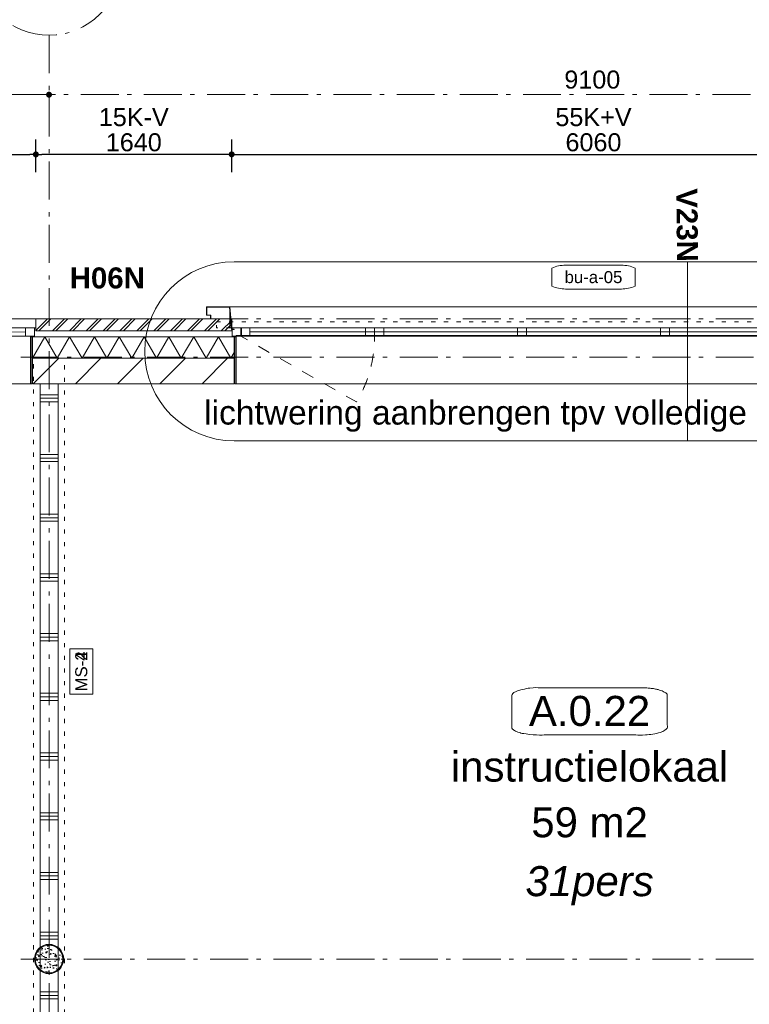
# Model space of a CAD drawing. Header units: millimetres. Extents: x -62314 to 79800, y -34032 to 28340.
# Tile 19 of 85: x -7433 to -1322, y 14896 to 23141. Entities that reach past the tile are written whole.
import ezdxf
from ezdxf.enums import TextEntityAlignment as Align

# ---------------------------------------------------------------- set-up
doc = ezdxf.new("R2010")
doc.units = ezdxf.units.MM
doc.header["$LTSCALE"] = 508
doc.header["$PDMODE"] = 1
doc.header["$PDSIZE"] = -2
for name, pattern in [('Dash Style-1', [0.41664, 0.20828, -0.20836]), ('Dash Style-5', [0.20828, 0.069425, -0.138855]), ('Dash Style-6', [1.04164, 0.625, -0.20828, 0.06943, -0.13893])]:
    doc.linetypes.add(name, pattern=pattern)
doc.layers.get('0').update_dxf_attribs({"lineweight": 0})
doc.layers.get('DEFPOINTS').update_dxf_attribs({"lineweight": 0})
for name, color, linetype, lineweight in [('(00) tekening-lijn draairichting', 7, 'Dash Style-1', 0), ('(00) tekening-merk kozijn', 40, 'Continuous', 0), ('(00) tekening-stramien-algemeen', 7, 'Dash Style-6', 0), ('(00) tekening-verwijzing', 33, 'Fence_Line', 0), ('(00) tekst-algemeen', 8, 'Continuous', 0), ('(00) tekst-klein', 8, 'Continuous', 0), ('(00) tekst-ruimtenummer-algemeen', 8, 'Continuous', 0), ('(00) tekst-ruimtenummer-gradering', 8, 'Continuous', 0), ('(00) tekst-symbool', 8, 'Continuous', 0), ('(00) tekst-tekening verwijzing', 8, 'Continuous', 0), ('(21) buitenwanden-X baksteen_metselwerk', 92, 'Continuous', 0), ('(22) binnenwanden-X kalkzandsteen', 1, 'Continuous', 0), ('(22) binnenwanden-X metal stud _', 92, 'Continuous', 0), ('(28) hoofddraagconstructie-bovenliggend', 1, 'Dash Style-5', 0), ('(42) binnenwandafwerkingen-R plaatmateriaal algemeen', 12, 'Continuous', 0), ('(__) constructies_materialen-K isolatie', 8, 'Continuous', 0), ('(__) constructies_materialen-q beton', 6, 'Continuous', 0), ('(__) constructies_materialen-Xh2 staalproducten', 1, 'Continuous', 0), ('Dimension', 7, 'Continuous', 0), ('None', 7, 'Continuous', 0)]:
    doc.layers.add(name, color=color, linetype=linetype, lineweight=lineweight)
doc.styles.add('Arial', font='Arial')
doc.styles.add('Arial Bold (bold)', font='Arial Bold')
doc.styles.add('Arial Italic (italic)', font='Arial Italic')
doc.styles.add('Helvetica', font='Helvetica')
doc.linetypes.add('Fence_Line', pattern='A,0,[1,Fence_Line.shx,S=0.19685,R=0,X=0,Y=-0.441942],-5', length=5)
doc.dimstyles.new('KE __', dxfattribs={"dimtxt": 75.447591, "dimasz": 50.074463, "dimexe": 125, "dimexo": 500, "dimgap": 25, "dimtad": 1, "dimdec": 1, "dimtxsty": 'Arial', "dimblk": 'DOT', "dimblk1": 'DOT', "dimblk2": 'DOT', "dimcen": 0, "dimdle": 100, "dimazin": 0, "dimtfac": 0.8, "dimtdec": 1, "dimtix": 1, "dimtmove": 0, "dimatfit": 0, "dimldrblk": 'DOT', "dimfxl": 150, "dimfxlon": 1, "dimfrac": 2, "dimtolj": 1, "dimarcsym": 0})

# ---------------------------------------------------------------- blocks, each defined once
blk = doc.blocks.new('MS 2 - 150mm _ geen')
at = {"layer": '(00) tekst-symbool', "color": 17, "lineweight": 0, "transparency": 33554687, "flags": 128}
blk.add_lwpolyline([(-189.7, 95.6), (189.7, 95.6), (189.7, -95.6), (-189.7, -95.6)], close=True, dxfattribs=at)
at = {"layer": '(00) tekst-symbool', "color": 17, "transparency": 33554687, "insert": (0, 0), "char_height": 100.6, "attachment_point": 5, "line_spacing_factor": 0.836574, "style": 'Helvetica'}
blk.add_mtext('MS-2', dxfattribs=at)
blk = doc.blocks.new('Group-121-1')
at = {"layer": 'None', "color": 17, "transparency": 33554687, "rotation": 90}
blk.add_blockref('MS 2 - 150mm _ geen', (-170312.4, -24631.5), dxfattribs=at)
blk = doc.blocks.new('(00)-1-ruimtenummer-200')
at = {"layer": '(00) tekst-ruimtenummer-algemeen', "color": 17, "lineweight": 0, "transparency": 33554687}
blk.add_open_spline([(433.3, 618), (491.4, 618), (591.9, 600.3), (650, 569.8), (650, 420.4), (650, 271.1), (591.9, 240.5), (491.4, 222.9), (0, 222.9), (-491.4, 222.9), (-591.9, 240.5), (-650, 271.1), (-650, 420.4), (-650, 569.8), (-591.9, 600.3), (-491.4, 618), (-14.5, 618), (433.3, 618)], degree=2, knots=[0, 0, 0, 0.013296, 0.026591, 0.039887, 0.251662, 0.264958, 0.278253, 0.291549, 0.503324, 0.51662, 0.529915, 0.543211, 0.754986, 0.768281, 0.781577, 0.794873, 1, 1, 1], dxfattribs=at)
at = {"layer": 'None', "color": 2, "linetype": 'Continuous', "lineweight": 0}
blk.add_point((0, 0), dxfattribs=at)
at = {"layer": '(00) tekst-ruimtenummer-algemeen', "color": 17, "transparency": 33554687, "style": 'Arial'}
for tag, p in [('nummer', (0, 222.9)), ('naam', (0, -243.4)), ('oppervlak', (0, -709.7))]:
    blk.add_attdef(tag, text='', height=251.5, dxfattribs=at).set_placement(p, align=Align.BOTTOM_CENTER)
at = {"layer": '(00) tekst-ruimtenummer-gradering', "color": 17, "transparency": 33554687, "style": 'Arial Italic (italic)'}
blk.add_attdef('personen', text='', height=251.5, dxfattribs=at).set_placement((0, -875.7), align=Align.TOP_CENTER)
at = {"layer": 'None', "color": 0, "flags": 1}
blk.add_attdef('klasse', (-1353.2, -1667.4), '', height=251.5, dxfattribs=at)
blk = doc.blocks.new('Group-148-1')
at = {"layer": '(22) binnenwanden-X metal stud _', "linetype": 'Continuous', "lineweight": 0, "transparency": 33554687}
h = blk.add_hatch(dxfattribs=at)
h.set_pattern_fill('(__) metal stud-_ 1_100-1', color=253, style=0, pattern_type=2)
h.set_pattern_definition([(0, (0, 0), (3e-14, -500), []), (0, (2e-15, -30), (3e-14, -500), []), (0, (4e-15, -60), (3e-14, -500), [])])
h.paths.add_polyline_path([(-170507.9, -22223.2), (-170657.9, -22223.2), (-170657.9, -28863.2), (-170507.9, -28863.2)])
at = {"layer": '(22) binnenwanden-X metal stud _', "color": 7, "lineweight": 0, "transparency": 33554687, "flags": 128}
blk.add_lwpolyline([(-170507.9, -22223.2), (-170657.9, -22223.2), (-170657.9, -28863.2), (-170507.9, -28863.2)], close=True, dxfattribs=at)
at = {"layer": 'None', "color": 17, "transparency": 33554687}
blk.add_blockref('(00)-1-ruimtenummer-200', (-166056, -25386.2), dxfattribs=at).add_auto_attribs({'nummer': 'A.0.22', 'naam': 'instructielokaal', 'oppervlak': '59 m2', 'personen': '31pers'})
blk = doc.blocks.new('Isolatie Object-16')
at = {"layer": '(__) constructies_materialen-K isolatie', "color": 2, "lineweight": 0, "transparency": 33554687, "flags": 128}
blk.add_lwpolyline([(0, 90), (1691, 90), (1691, -90), (0, -90)], close=True, dxfattribs=at)
blk.add_lwpolyline([(0, -90), (103.9, 90), (207.8, -90), (207.8, -90), (311.8, 90), (415.7, -90), (415.7, -90), (519.6, 90), (623.5, -90), (623.5, -90), (727.5, 90), (831.4, -90), (831.4, -90), (935.3, 90), (1039.2, -90), (1039.2, -90), (1143.2, 90), (1247.1, -90), (1247.1, -90), (1351, 90), (1454.9, -90), (1454.9, -90), (1558.8, 90), (1662.8, -90), (1691, -41.1)], dxfattribs=at)
blk = doc.blocks.new('00-merk kozijn')
at = {"layer": '(00) tekening-merk kozijn', "color": 2, "lineweight": 0, "transparency": 33554687, "flags": 128}
blk.add_lwpolyline([(233.3, 50, 0.105357), (349.4, 74.7), (350, 75), (350, 225), (349.4, 225.3, 0.105357), (233.3, 250), (-233.3, 250, 0.105357), (-349.4, 225.3), (-350, 225), (-350, 75), (-349.4, 74.7, 0.105357), (-233.3, 50)], format="xyb", close=True, dxfattribs=at)
at = {"layer": 'None', "color": 2, "linetype": 'Continuous', "lineweight": 0, "transparency": 33554687}
blk.add_point((0, 0), dxfattribs=at)
at = {"layer": '(00) tekening-merk kozijn', "color": 2, "transparency": 33554687, "style": 'Arial'}
blk.add_attdef('MERK', text='', height=100.6, dxfattribs=at).set_placement((0, 149.9), align=Align.MIDDLE_CENTER)
blk = doc.blocks.new('kozijn aansluiting-hoek zonder lijst')
at = {"layer": '(42) binnenwandafwerkingen-R plaatmateriaal algemeen', "color": 17, "lineweight": 0, "transparency": 33554687, "flags": 128}
blk.add_lwpolyline([(-32, 469), (-22, 469), (-22, 75), (-32, 75)], close=True, dxfattribs=at)
at = {"layer": 'None', "color": 17, "lineweight": 0, "transparency": 33554687}
blk.add_line((-17, 255), (-17, 469), dxfattribs=at)
at = {"layer": 'None', "color": 17, "lineweight": 0, "transparency": 33554687, "flags": 128}
blk.add_lwpolyline([(-76, 70), (0, 70), (0, 0), (-76, 0)], close=True, dxfattribs=at)
at = {"layer": 'None', "color": 2, "linetype": 'Continuous', "lineweight": 0, "transparency": 33554687}
for p in [(0, 0), (12, -75)]:
    blk.add_point(p, dxfattribs=at)
blk = doc.blocks.new('bu-a-02 plt')
at = {"layer": 'None', "color": 17, "lineweight": 0, "transparency": 33554687}
blk.add_line((88, 210), (1584, 212.5), dxfattribs=at)
at = {"layer": 'None', "color": 17, "lineweight": 0, "transparency": 33554687, "flags": 128}
for points in [[(0, 320), (1660, 320), (1660, 245), (0, 245)], [(44, 175), (1616, 175), (1616, -224), (44, -224)], [(88, 245), (1584, 245), (1584, 175), (88, 175)]]:
    blk.add_lwpolyline(points, close=True, dxfattribs=at)
at = {"layer": 'None', "color": 2, "linetype": 'Continuous', "lineweight": 0, "transparency": 33554687}
blk.add_point((0, 0), dxfattribs=at)
at = {"layer": '(00) tekst-algemeen', "color": 17, "transparency": 33554687}
blk.add_blockref('00-merk kozijn', (830, 320), dxfattribs=at).add_auto_attribs({'MERK': 'bu-a-02'})
at = {"layer": 'None', "color": 17, "transparency": 33554687, "rotation": 180}
blk.add_blockref('kozijn aansluiting-hoek zonder lijst', (12, 245), dxfattribs=at)
at = {"layer": 'None', "color": 17, "transparency": 33554687, "xscale": -1, "rotation": 180}
blk.add_blockref('kozijn aansluiting-hoek zonder lijst', (1648, 245), dxfattribs=at)
blk = doc.blocks.new('zetwerk omlijsting')
at = {"layer": '(__) constructies_materialen-Xh2 staalproducten', "color": 3, "lineweight": 0, "transparency": 33554687, "flags": 128}
for points in [[(21.2, -175), (5, 10.7), (-17, 10.7), (-17, 12.7), (6.8, 12.7), (23.1, -173)], [(213, -107.3), (213, -173), (23.1, -173), (21.2, -175), (215, -175), (215, -105.3), (183, -105.2), (183, -74.8), (181, -74.8), (181, -107.2)]]:
    blk.add_lwpolyline(points, close=True, dxfattribs=at)
blk = doc.blocks.new('kozijn aansluiting-hoek met lijst metselwerk')
at = {"layer": '(42) binnenwandafwerkingen-R plaatmateriaal algemeen', "color": 17, "lineweight": 0, "transparency": 33554687, "flags": 128}
blk.add_lwpolyline([(-32, 469), (-22, 469), (-22, 75), (-32, 75)], close=True, dxfattribs=at)
at = {"layer": 'None', "color": 17, "lineweight": 0, "transparency": 33554687}
blk.add_line((-17, 255), (-17, 469), dxfattribs=at)
at = {"layer": 'None', "color": 17, "lineweight": 0, "transparency": 33554687, "flags": 128}
blk.add_lwpolyline([(-76, 70), (0, 70), (0, 0), (-76, 0)], close=True, dxfattribs=at)
at = {"layer": 'None', "color": 2, "linetype": 'Continuous', "lineweight": 0, "transparency": 33554687}
for p in [(0, 0), (5, 0)]:
    blk.add_point(p, dxfattribs=at)
at = {"layer": 'None', "color": 17, "transparency": 33554687}
blk.add_blockref('zetwerk omlijsting', (0, 0), dxfattribs=at)
blk = doc.blocks.new('Group-167-1')
at = {"layer": '(00) tekening-lijn draairichting', "color": 17, "lineweight": 0, "transparency": 33554687, "flags": 128}
blk.add_lwpolyline([(75.9, 399.1), (1196.8, 399.1, -0.133609), (1046.6, -151.9), (76, 399)], format="xyb", dxfattribs=at)
at = {"layer": 'None', "color": 17, "lineweight": 0, "transparency": 33554687}
blk.add_line((152, 436.5), (5984, 436.5), dxfattribs=at)
at = {"layer": 'None', "color": 17, "lineweight": 0, "transparency": 33554687, "flags": 128}
for points in [[(-16.2, 644), (6076.2, 644), (6076.2, 469), (-16.2, 469)], [(152, 469), (152, 399), (76, 399), (76, 469)], [(5979, 469), (5979, 399), (81, 399), (81, 469)], [(1196.8, 469), (1196.8, 399), (1120.8, 399), (1120.8, 469)], [(1272.8, 469), (1272.8, 399), (1196.8, 399), (1196.8, 469)], [(2469.6, 469), (2469.6, 399), (2393.6, 399), (2393.6, 469)], [(3666.4, 469), (3666.4, 399), (3590.4, 399), (3590.4, 469)], [(4863.2, 469), (4863.2, 399), (4787.2, 399), (4787.2, 469)], [(37, 404), (6023, 404), (6023, 0), (37, 0)]]:
    blk.add_lwpolyline(points, close=True, dxfattribs=at)
at = {"layer": '(00) tekst-algemeen', "color": 17, "transparency": 33554687}
ref = blk.add_blockref('00-merk kozijn', (3030, 744), dxfattribs=dict(at, xscale=-1))
ref.add_attrib('MERK', 'bu-a-05', dxfattribs={"layer": '(00) tekening-merk kozijn', "color": 2, "transparency": 33554687, "height": 100.6, "style": 'Arial'}).set_placement((3030, 893.9), align=Align.MIDDLE_CENTER)
at = {"layer": 'None', "color": 17, "transparency": 33554687, "rotation": 180}
blk.add_blockref('kozijn aansluiting-hoek met lijst metselwerk', (5, 469), dxfattribs=at)
at = {"layer": 'None', "color": 17, "transparency": 33554687, "xscale": -1, "rotation": 180}
blk.add_blockref('kozijn aansluiting-hoek met lijst metselwerk', (6055, 469), dxfattribs=at)
blk = doc.blocks.new('bu-a-05')
at = {"layer": 'None', "color": 17, "transparency": 33554687}
blk.add_blockref('Group-167-1', (0, 0), dxfattribs=at)
at = {"layer": 'None', "color": 17, "transparency": 33554687, "rotation": 180}
blk.add_blockref('kozijn aansluiting-hoek met lijst metselwerk', (5, 469), dxfattribs=at)
at = {"layer": 'None', "color": 17, "transparency": 33554687, "xscale": -1, "rotation": 180}
blk.add_blockref('kozijn aansluiting-hoek met lijst metselwerk', (6055, 469), dxfattribs=at)
blk = doc.blocks.new('kolom 244.5x6.3-staal-beton')
at = {"layer": '(__) constructies_materialen-q beton', "linetype": 'Continuous', "lineweight": 0, "transparency": 33554687}
h = blk.add_hatch(dxfattribs=at)
h.set_pattern_fill('(__)q beton gewapend fijn 1_5', color=253, style=0, pattern_type=2)
h.set_pattern_definition([(95, (0, 0), (77.05, 64.654), [10.477, -115.252])])
h.paths.add_polyline_path([(115.5, 0), (114.9, -11.3), (113.3, -22.5), (110.5, -33.5), (106.7, -44.2), (101.9, -54.4), (96, -64.2), (89.3, -73.3), (81.7, -81.7), (73.3, -89.3), (64.2, -96), (54.4, -101.9), (44.2, -106.7), (33.5, -110.5), (22.5, -113.3), (11.3, -114.9), (0, -115.5), (-11.3, -114.9), (-22.5, -113.3), (-33.5, -110.5), (-44.2, -106.7), (-54.4, -101.9), (-64.2, -96), (-73.3, -89.3), (-81.7, -81.7), (-89.3, -73.3), (-96, -64.2), (-101.9, -54.4), (-106.7, -44.2), (-110.5, -33.5), (-113.3, -22.5), (-114.9, -11.3), (-115.5, 0), (-114.9, 11.3), (-113.3, 22.5), (-110.5, 33.5), (-106.7, 44.2), (-101.9, 54.4), (-96, 64.2), (-89.3, 73.3), (-81.7, 81.7), (-73.3, 89.3), (-64.2, 96), (-54.4, 101.9), (-44.2, 106.7), (-33.5, 110.5), (-22.5, 113.3), (-11.3, 114.9), (0, 115.5), (11.3, 114.9), (22.5, 113.3), (33.5, 110.5), (44.2, 106.7), (54.4, 101.9), (64.2, 96), (73.3, 89.3), (81.7, 81.7), (89.3, 73.3), (96, 64.2), (101.9, 54.4), (106.7, 44.2), (110.5, 33.5), (113.3, 22.5), (114.9, 11.3)])
h = blk.add_hatch(dxfattribs=at)
h.set_pattern_fill('(__)q beton gewapend fijn 1_5-1', color=8, style=0, pattern_type=2)
h.set_pattern_definition([(40, (0, 0), (-88.01, 60.6), [8.382, -92.202]), (145.45, (6.42, 5.39), (-10.957, 125.25), [8.905, -97.95]), (91.184, (-19.76, 19.76), (121.776, 89.074), [15.716, -172.88]), (141.636, (-9.61, 27.18), (-3.9, 188.55), [13.36, -146.924]), (36.18, (-19.76, 19.76), (-3.9, 188.55), [12.57, -138.3]), (66, (-4.94, 24.696), (98.736, 19.192), [10.477, -115.252]), (11, (-4.94, 24.7), (-47.597, 95.67), [8.382, -92.202]), (116.45, (3.29, 26.295), (51.14, 114.86), [8.905, -97.95]), (82.5, (0, 0), (-31.683, 34.085), [0.01, -277.224]), (82.5, (302.015, 2294.028), (-31.683, 34.0854), [0.011, -277.2237]), (82.5, (302.05, 2294.305), (-31.683, 34.0854), [0.011, -277.2237]), (82.5, (612.402, 4651.658), (-31.683, 34.08538), [0.011, -277.2237]), (82.5, (612.44, 4651.935), (-31.683, 34.08538), [0.011, -277.2237]), (52.5, (0, 0), (-12.974, 64.948), [0.01, -177.618]), (52.5, (825.335, 1075.597), (-12.9744, 64.9479), [0.011, -177.6175]), (52.5, (825.505, 1075.82), (-12.9744, 64.9479), [0.011, -177.6175]), (52.5, (2201.67, 2869.27), (-12.97435, 64.94785), [0.011, -177.6175]), (52.5, (2201.84, 2869.493), (-12.97435, 64.94785), [0.011, -177.6175]), (12.5, (-22.03, -22.03), (54.96, 50.5044), [0.01, -288.47]), (12.5, (844.31, 170.034), (54.9603, 50.5044), [0.011, -288.4695]), (12.5, (844.584, 170.095), (54.9603, 50.5044), [0.011, -288.4695]), (12.5, (3546.987, 769.203), (54.96032, 50.5044), [0.011, -288.4695]), (12.5, (3547.26, 769.264), (54.96032, 50.5044), [0.011, -288.4695]), (2.5, (-31.91, -31.91), (47.72, 67.497), [0.01, -220.436]), (2.5, (1120.5, 18.41), (47.72, 67.4973), [0.011, -220.436]), (2.5, (1120.78, 18.42), (47.72, 67.4973), [0.011, -220.436]), (2.5, (2957.37, 98.61), (47.7201, 67.4973), [0.011, -220.4356]), (2.5, (2957.65, 98.62), (47.7201, 67.4973), [0.011, -220.4356])])
h.paths.add_polyline_path([(115.5, 0), (114.9, -11.3), (113.3, -22.5), (110.5, -33.5), (106.7, -44.2), (101.9, -54.4), (96, -64.2), (89.3, -73.3), (81.7, -81.7), (73.3, -89.3), (64.2, -96), (54.4, -101.9), (44.2, -106.7), (33.5, -110.5), (22.5, -113.3), (11.3, -114.9), (0, -115.5), (-11.3, -114.9), (-22.5, -113.3), (-33.5, -110.5), (-44.2, -106.7), (-54.4, -101.9), (-64.2, -96), (-73.3, -89.3), (-81.7, -81.7), (-89.3, -73.3), (-96, -64.2), (-101.9, -54.4), (-106.7, -44.2), (-110.5, -33.5), (-113.3, -22.5), (-114.9, -11.3), (-115.5, 0), (-114.9, 11.3), (-113.3, 22.5), (-110.5, 33.5), (-106.7, 44.2), (-101.9, 54.4), (-96, 64.2), (-89.3, 73.3), (-81.7, 81.7), (-73.3, 89.3), (-64.2, 96), (-54.4, 101.9), (-44.2, 106.7), (-33.5, 110.5), (-22.5, 113.3), (-11.3, 114.9), (0, 115.5), (11.3, 114.9), (22.5, 113.3), (33.5, 110.5), (44.2, 106.7), (54.4, 101.9), (64.2, 96), (73.3, 89.3), (81.7, 81.7), (89.3, 73.3), (96, 64.2), (101.9, 54.4), (106.7, 44.2), (110.5, 33.5), (113.3, 22.5), (114.9, 11.3)])
at = {"layer": '(__) constructies_materialen-q beton', "color": 5, "lineweight": 0, "transparency": 33554687, "flags": 128}
blk.add_lwpolyline([(115.5, 0), (114.9, -11.3), (113.3, -22.5), (110.5, -33.5), (106.7, -44.2), (101.9, -54.4), (96, -64.2), (89.3, -73.3), (81.7, -81.7), (73.3, -89.3), (64.2, -96), (54.4, -101.9), (44.2, -106.7), (33.5, -110.5), (22.5, -113.3), (11.3, -114.9), (0, -115.5), (-11.3, -114.9), (-22.5, -113.3), (-33.5, -110.5), (-44.2, -106.7), (-54.4, -101.9), (-64.2, -96), (-73.3, -89.3), (-81.7, -81.7), (-89.3, -73.3), (-96, -64.2), (-101.9, -54.4), (-106.7, -44.2), (-110.5, -33.5), (-113.3, -22.5), (-114.9, -11.3), (-115.5, 0), (-114.9, 11.3), (-113.3, 22.5), (-110.5, 33.5), (-106.7, 44.2), (-101.9, 54.4), (-96, 64.2), (-89.3, 73.3), (-81.7, 81.7), (-73.3, 89.3), (-64.2, 96), (-54.4, 101.9), (-44.2, 106.7), (-33.5, 110.5), (-22.5, 113.3), (-11.3, 114.9), (0, 115.5), (11.3, 114.9), (22.5, 113.3), (33.5, 110.5), (44.2, 106.7), (54.4, 101.9), (64.2, 96), (73.3, 89.3), (81.7, 81.7), (89.3, 73.3), (96, 64.2), (101.9, 54.4), (106.7, 44.2), (110.5, 33.5), (113.3, 22.5), (114.9, 11.3)], close=True, dxfattribs=at)
at = {"layer": '(__) constructies_materialen-Xh2 staalproducten', "color": 3, "lineweight": 0, "transparency": 33554687, "flags": 128}
for points in [[(-122.5, 0, -0.414214), (0, 122.5, -0.414214), (122.5, 0, -0.414214), (0, -122.5, -0.414214)], [(-115.5, 0, -0.414214), (0, 115.5, -0.414214), (115.5, 0, -0.414214), (0, -115.5, -0.414214)]]:
    blk.add_lwpolyline(points, format="xyb", close=True, dxfattribs=at)
at = {"layer": 'None', "color": 2, "linetype": 'Continuous', "lineweight": 0, "transparency": 33554687}
blk.add_point((0, 0), dxfattribs=at)
blk = doc.blocks.new('Group-172-1')
at = {"layer": '(28) hoofddraagconstructie-bovenliggend', "color": 2, "lineweight": 0, "transparency": 33554687, "flags": 128}
blk.add_lwpolyline([(9270, 15530.5), (9530, 15530.5), (9530, -122.5), (9270, -122.5)], close=True, dxfattribs=at)
at = {"layer": 'None', "color": 17, "transparency": 33554687}
blk.add_blockref('kolom 244.5x6.3-staal-beton', (9400, 10500), dxfattribs=at)
blk = doc.blocks.new('constructie laagbouw basis-blok a')
at = {"layer": 'None', "color": 17, "transparency": 33554687}
blk.add_blockref('Group-172-1', (0, 0), dxfattribs=at)
blk = doc.blocks.new('constructie laagbouw 00')
at = {"layer": '(28) hoofddraagconstructie-bovenliggend', "color": 2, "lineweight": 0, "transparency": 33554687, "flags": 128}
blk.add_lwpolyline([(-9110.7, 8125), (-2939.5, 8125), (-2939.5, 8075), (-9110.7, 8075)], close=True, dxfattribs=at)
blk = doc.blocks.new('constructie laagbouw 00 totaal')
at = {"layer": 'None', "color": 17, "transparency": 33554687}
for name, p in [('constructie laagbouw 00', (2721, -22.5)), ('constructie laagbouw basis-blok a', (-17191.5, -7733))]:
    blk.add_blockref(name, p, dxfattribs=at)
blk = doc.blocks.new('_Dot')
at = {"color": 0, "linetype": 'ByBlock', "lineweight": -2}
blk.add_line((-0.5, 0), (-1, 0), dxfattribs=at)
at = {"color": 0, "linetype": 'ByBlock', "const_width": 0.5}
blk.add_lwpolyline([(-0.25, 0, 1), (0.25, 0, 1)], format="xyb", close=True, dxfattribs=at)
blk = doc.blocks.new('*D340')
at = {"layer": 'DEFPOINTS', "color": 0, "transparency": 33554687}
for p in [(-7297.3, 22013), (-8957.3, 20635.4), (-7297.3, 20635.4)]:
    blk.add_point(p, dxfattribs=at)
at = {"layer": 'Dimension', "color": 0, "lineweight": -2, "transparency": 33554687}
for p, q in [((-8957.3, 21863), (-8957.3, 22138)), ((-7297.3, 21863), (-7297.3, 22138)), ((-8907.2, 22013), (-7347.4, 22013))]:
    blk.add_line(p, q, dxfattribs=at)
at = {"layer": 'Dimension', "color": 0, "lineweight": -2, "xscale": 50.07446289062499, "yscale": 50.07446289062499, "zscale": 50.07446289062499, "rotation": 180}
blk.add_blockref('_Dot', (-8957.3, 22013), dxfattribs=at)
at = {"layer": 'Dimension', "color": 0, "lineweight": -2, "xscale": 50.07446289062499, "yscale": 50.07446289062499, "zscale": 50.07446289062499}
blk.add_blockref('_Dot', (-7297.3, 22013), dxfattribs=at)
at = {"layer": 'Dimension', "color": 0, "lineweight": 0, "transparency": 33554687, "insert": (-8127.3, 22113.5), "char_height": 150.9, "attachment_point": 5, "style": 'Helvetica'}
blk.add_mtext('\\A1;1660', dxfattribs=at)
blk = doc.blocks.new('*D341')
at = {"layer": 'DEFPOINTS', "color": 0, "transparency": 33554687}
for p in [(-7297.3, 22013), (-7297.3, 20635.4), (-5657.3, 20635.4)]:
    blk.add_point(p, dxfattribs=at)
at = {"layer": 'Dimension', "color": 0, "lineweight": -2, "transparency": 33554687}
for p, q in [((-7297.3, 21863), (-7297.3, 22138)), ((-5657.3, 21863), (-5657.3, 22138)), ((-5707.4, 22013), (-7247.2, 22013))]:
    blk.add_line(p, q, dxfattribs=at)
at = {"layer": 'Dimension', "color": 0, "lineweight": -2, "xscale": 50.07446289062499, "yscale": 50.07446289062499, "zscale": 50.07446289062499, "rotation": 180}
blk.add_blockref('_Dot', (-7297.3, 22013), dxfattribs=at)
at = {"layer": 'Dimension', "color": 0, "lineweight": -2, "xscale": 50.07446289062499, "yscale": 50.07446289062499, "zscale": 50.07446289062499}
blk.add_blockref('_Dot', (-5657.3, 22013), dxfattribs=at)
at = {"layer": 'Dimension', "color": 0, "lineweight": 0, "transparency": 33554687, "insert": (-6477.3, 22113.5), "char_height": 150.9, "attachment_point": 5, "style": 'Helvetica'}
blk.add_mtext('\\A1;1640', dxfattribs=at)
blk = doc.blocks.new('*D342')
at = {"layer": 'DEFPOINTS', "color": 0, "transparency": 33554687}
for p in [(402.7, 22013), (-5657.3, 20635.4), (402.7, 20635.4)]:
    blk.add_point(p, dxfattribs=at)
at = {"layer": 'Dimension', "color": 0, "lineweight": -2, "transparency": 33554687}
for p, q in [((-5657.3, 21863), (-5657.3, 22138)), ((402.7, 21863), (402.7, 22138)), ((-5607.2, 22013), (352.6, 22013))]:
    blk.add_line(p, q, dxfattribs=at)
at = {"layer": 'Dimension', "color": 0, "lineweight": -2, "xscale": 50.07446289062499, "yscale": 50.07446289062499, "zscale": 50.07446289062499, "rotation": 180}
blk.add_blockref('_Dot', (-5657.3, 22013), dxfattribs=at)
at = {"layer": 'Dimension', "color": 0, "lineweight": -2, "xscale": 50.07446289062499, "yscale": 50.07446289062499, "zscale": 50.07446289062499}
blk.add_blockref('_Dot', (402.7, 22013), dxfattribs=at)
at = {"layer": 'Dimension', "color": 0, "lineweight": 0, "transparency": 33554687, "insert": (-2627.3, 22113.5), "char_height": 150.9, "attachment_point": 5, "style": 'Helvetica'}
blk.add_mtext('\\A1;6060', dxfattribs=at)
blk = doc.blocks.new('Group-175-1')
at = {"layer": '(00) tekening-verwijzing', "color": 7, "linetype": 'Continuous', "lineweight": 0, "transparency": 33554687}
blk.add_line((-165236.7, -21201.2), (-165236.7, -22701.2), dxfattribs=at)
at = {"layer": '(00) tekening-verwijzing', "color": 7, "linetype": 'Continuous', "lineweight": 0, "transparency": 33554687, "flags": 128}
blk.add_lwpolyline([(-163015.3, -21201.3, -1), (-163015.3, -22701.3), (-169031.3, -22701.3, -1), (-169031.3, -21201.3)], format="xyb", close=True, dxfattribs=at)
at = {"layer": '(00) tekst-tekening verwijzing', "color": 17, "style": 'Arial Bold (bold)'}
blk.add_text('H06N', height=176.04, dxfattribs=at).set_placement((-169780.9, -21248.4), align=Align.TOP_RIGHT)
at = {"layer": '(00) tekst-tekening verwijzing', "color": 17, "insert": (-165236.7, -21201.2), "char_height": 176.04, "attachment_point": 6, "rotation": 270.60455, "line_spacing_factor": 0.963327, "style": 'Arial Bold (bold)'}
blk.add_mtext('V23N', dxfattribs=at)
blk = doc.blocks.new('MS 4 - 150mm _ 39db')
at = {"layer": '(00) tekst-symbool', "color": 17, "lineweight": 0, "transparency": 33554687, "flags": 128}
blk.add_lwpolyline([(-189.7, 95.6), (189.7, 95.6), (189.7, -95.6), (-189.7, -95.6)], close=True, dxfattribs=at)
at = {"layer": '(00) tekst-symbool', "color": 17, "transparency": 33554687, "insert": (0, 0), "char_height": 100.6, "attachment_point": 5, "line_spacing_factor": 0.836574, "style": 'Helvetica'}
blk.add_mtext('MS-4', dxfattribs=at)
blk = doc.blocks.new('Group-191-1')
at = {"layer": 'None', "color": 17, "transparency": 33554687, "rotation": 90}
blk.add_blockref('MS 4 - 150mm _ 39db', (-170312.4, -24631.5), dxfattribs=at)
blk = doc.blocks.new('00-stramienbol')
at = {"layer": '(00) tekening-stramien-algemeen', "color": 2, "lineweight": 0, "transparency": 33554687, "flags": 128}
blk.add_lwpolyline([(0, 600), (58.8, 597.1), (117.1, 588.5), (174.2, 574.2), (229.6, 554.3), (282.8, 529.2), (333.3, 498.9), (380.6, 463.8), (424.3, 424.3), (463.8, 380.6), (498.9, 333.3), (529.2, 282.8), (554.3, 229.6), (574.2, 174.2), (588.5, 117.1), (597.1, 58.8), (600, 0), (597.1, -58.8), (588.5, -117.1), (574.2, -174.2), (554.3, -229.6), (529.2, -282.8), (498.9, -333.3), (463.8, -380.6), (424.3, -424.3), (380.6, -463.8), (333.3, -498.9), (282.8, -529.2), (229.6, -554.3), (174.2, -574.2), (117.1, -588.5), (58.8, -597.1), (0, -600), (-58.8, -597.1), (-117.1, -588.5), (-174.2, -574.2), (-229.6, -554.3), (-282.8, -529.2), (-333.3, -498.9), (-380.6, -463.8), (-424.3, -424.3), (-463.8, -380.6), (-498.9, -333.3), (-529.2, -282.8), (-554.3, -229.6), (-574.2, -174.2), (-588.5, -117.1), (-597.1, -58.8), (-600, 0), (-597.1, 58.8), (-588.5, 117.1), (-574.2, 174.2), (-554.3, 229.6), (-529.2, 282.8), (-498.9, 333.3), (-463.8, 380.6), (-424.3, 424.3), (-380.6, 463.8), (-333.3, 498.9), (-282.8, 529.2), (-229.6, 554.3), (-174.2, 574.2), (-117.1, 588.5), (-58.8, 597.1)], close=True, dxfattribs=at)
at = {"layer": '(00) tekening-stramien-algemeen', "color": 2, "linetype": 'Continuous', "lineweight": 0, "transparency": 33554687}
for p in [(0, 600), (-600, 0), (0, 0), (600, 0), (0, -600)]:
    blk.add_point(p, dxfattribs=at)
at = {"layer": '(00) tekening-stramien-algemeen', "color": 2, "transparency": 33554687, "style": 'Arial'}
blk.add_attdef('hoofdveld', text='', height=452.7, dxfattribs=at).set_placement((0, 0), align=Align.MIDDLE_CENTER)
at = {"layer": 'None', "color": 0, "flags": 1}
for tag, p in [('subveld_1', (-600, -1414.8)), ('subveld_2', (-600, -2229.7))]:
    blk.add_attdef(tag, p, '', height=452.7, dxfattribs=at)
blk = doc.blocks.new('*D448')
at = {"layer": '(00) tekening-stramien-algemeen', "color": 0, "lineweight": -2, "transparency": 33554687}
for p, q in [((9187.4, -500), (9187.4, -622.2)), ((18237.3, -497.2), (9237.5, -497.2)), ((18287.4, -500), (18287.4, -622.2))]:
    blk.add_line(p, q, dxfattribs=at)
at = {"layer": 'DEFPOINTS', "color": 0, "transparency": 33554687}
for p in [(9187.4, 0), (18287.4, 0), (9187.4, -497.2)]:
    blk.add_point(p, dxfattribs=at)
at = {"layer": '(00) tekening-stramien-algemeen', "color": 0, "lineweight": -2, "xscale": 50.07446289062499, "yscale": 50.07446289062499, "zscale": 50.07446289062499, "rotation": 180}
blk.add_blockref('_Dot', (9187.4, -497.2), dxfattribs=at)
at = {"layer": '(00) tekening-stramien-algemeen', "color": 0, "lineweight": -2, "xscale": 50.07446289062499, "yscale": 50.07446289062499, "zscale": 50.07446289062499}
blk.add_blockref('_Dot', (18287.4, -497.2), dxfattribs=at)
at = {"layer": '(00) tekening-stramien-algemeen', "color": 0, "lineweight": 0, "transparency": 33554687, "insert": (13737.4, -371.8), "char_height": 150.9, "attachment_point": 5, "style": 'Helvetica'}
blk.add_mtext('\\A1;9100', dxfattribs=at)
blk = doc.blocks.new('*D449')
at = {"layer": '(00) tekening-stramien-algemeen', "color": 0, "lineweight": -2, "transparency": 33554687}
for p, q in [((0, -500), (0, -622.2)), ((9137.3, -497.2), (50.1, -497.2)), ((9187.4, -500), (9187.4, -622.2))]:
    blk.add_line(p, q, dxfattribs=at)
at = {"layer": 'DEFPOINTS', "color": 0, "transparency": 33554687}
for p in [(0, 0), (9187.4, 0), (0, -497.2)]:
    blk.add_point(p, dxfattribs=at)
at = {"layer": '(00) tekening-stramien-algemeen', "color": 0, "lineweight": -2, "xscale": 50.07446289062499, "yscale": 50.07446289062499, "zscale": 50.07446289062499, "rotation": 180}
blk.add_blockref('_Dot', (0, -497.2), dxfattribs=at)
at = {"layer": '(00) tekening-stramien-algemeen', "color": 0, "lineweight": -2, "xscale": 50.07446289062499, "yscale": 50.07446289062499, "zscale": 50.07446289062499}
blk.add_blockref('_Dot', (9187.4, -497.2), dxfattribs=at)
at = {"layer": '(00) tekening-stramien-algemeen', "color": 0, "lineweight": 0, "transparency": 33554687, "insert": (4593.7, -371.8), "char_height": 150.9, "attachment_point": 5, "style": 'Helvetica'}
blk.add_mtext('\\A1;9187', dxfattribs=at)
blk = doc.blocks.new('stramien langsgevel blok A')
at = {"layer": '(00) tekening-stramien-algemeen', "color": 2, "lineweight": 0, "transparency": 33554687}
blk.add_line((9187.4, 0), (9187.4, -2374.9), dxfattribs=at)
at = {"layer": '(00) tekening-stramien-algemeen', "color": 2}
ref = blk.add_blockref('00-stramienbol', (9187.4, 600), dxfattribs=dict(at, rotation=180))
ref.add_attrib('hoofdveld', 'A2', dxfattribs={"color": 2, "transparency": 33554687, "height": 452.69, "style": 'Arial'}).set_placement((9187.4, 600), align=Align.MIDDLE_CENTER)
at = {"layer": '(00) tekening-stramien-algemeen', "color": 2, "lineweight": 0, "transparency": 33554687}
for base, p1, p2, picture, middle in [((0, -497.2), (9187.4, 0), (0, 0), '*D449', (4593.7, -371.8)), ((9187.4, -497.2), (18287.4, 0), (9187.4, 0), '*D448', (13737.4, -371.8))]:
    dim = blk.add_linear_dim(base=base, p1=p1, p2=p2, dimstyle='KE __', override={"dimtxt": 150.895182, "dimgap": 50, "dimdec": 0, "dimpost": '<>', "dimtxsty": 'Helvetica', "dimtmove": 2}, dxfattribs=at)
    dim.commit()
    dim.dimension.update_dxf_attribs({"geometry": picture, "text_midpoint": middle})

msp = doc.modelspace()

# ---------------------------------------------------------------- hatches: boundary and pattern name
at = {"layer": '(21) buitenwanden-X baksteen_metselwerk', "linetype": 'Continuous', "lineweight": 0, "transparency": 33554687}
h = msp.add_hatch(dxfattribs=at)
h.set_pattern_fill('(__)F metselwerk 2', color=253, style=0, pattern_type=2)
h.set_pattern_definition([(45, (163395.98, 42314.6), (70.71068, -70.71068), []), (45, (163410.13, 42300.46), (70.71068, -70.71068), [])])
h.paths.add_polyline_path([(-5657.28, 20535.36), (-5657.28, 20635.36), (-7297.28, 20635.36), (-7297.28, 20535.36)])
at = {"layer": '(22) binnenwanden-X kalkzandsteen', "linetype": 'Continuous', "lineweight": 0, "transparency": 33554687}
h = msp.add_hatch(dxfattribs=at)
h.set_pattern_fill('(__)F kzs 1_100', color=253, style=0, pattern_type=2)
h.set_pattern_definition([(45, (163395.98, 42314.6), (-176.7767, 176.7767), [])])
h.paths.add_polyline_path([(-7326.28, 20305.36), (-7326.28, 20091.36), (-5635.28, 20091.36), (-5635.28, 20305.36)])

# ---------------------------------------------------------------- linework, layer by layer
at = {"layer": '(00) tekening-stramien-algemeen', "color": 2, "lineweight": 0, "transparency": 33554687}
for p, q in [((-7186.96, 23010.29), (-7186.96, 638.19)), ((57450, 20635.36), (-21063.27, 20635.36)), ((57450, 20315.36), (-21063.27, 20315.36)), ((57450, 15274.85), (-21063.27, 15274.85))]:
    msp.add_line(p, q, dxfattribs=at)
at = {"layer": '(21) buitenwanden-X baksteen_metselwerk', "color": 7, "lineweight": 0, "transparency": 33554687, "flags": 128}
msp.add_lwpolyline([(-5657.28, 20535.36), (-5657.28, 20635.36), (-7297.28, 20635.36), (-7297.28, 20535.36)], close=True, dxfattribs=at)
at = {"layer": '(22) binnenwanden-X kalkzandsteen', "color": 3, "lineweight": 0, "transparency": 33554687, "flags": 128}
msp.add_lwpolyline([(-7326.28, 20305.36), (-7326.28, 20091.36), (-5635.28, 20091.36), (-5635.28, 20305.36)], close=True, dxfattribs=at)

# ---------------------------------------------------------------- block references
at = {"layer": '(__) constructies_materialen-K isolatie', "color": 2}
msp.add_blockref('Isolatie Object-16', (-7326.28, 20395.36), dxfattribs=at)
at = {"layer": 'None', "color": 17, "transparency": 33554687}
for name, p in [('stramien langsgevel blok A', (-16374.38, 23010.29)), ('Group-175-1', (163395.98, 42314.6)), ('constructie laagbouw 00 totaal', (604.57, 12507.88)), ('bu-a-05', (-5657.28, 20091.36)), ('Group-148-1', (163395.98, 42314.6)), ('Group-121-1', (163395.98, 42314.6)), ('Group-191-1', (163395.98, 42314.6))]:
    msp.add_blockref(name, p, dxfattribs=at)
at = {"layer": 'None', "color": 17, "transparency": 33554687, "xscale": -1}
msp.add_blockref('bu-a-02 plt', (-7297.28, 20315.36), dxfattribs=at)

# ---------------------------------------------------------------- texts
at = {"layer": '(00) tekst-klein', "color": 17, "transparency": 33554687, "insert": (-5888.07, 19951.74), "char_height": 201.1936, "attachment_point": 1, "line_spacing_factor": 0.836574, "style": 'Helvetica'}
msp.add_mtext('lichtwering aanbrengen tpv volledige breedte etalage', dxfattribs=at)
at = {"layer": 'None', "color": 17, "transparency": 33554687, "char_height": 150.895, "attachment_point": 8, "line_spacing_factor": 0.836574, "style": 'Helvetica'}
for s, insert in [('15K-V', (-6477.28, 22247.59)), ('55K+V', (-2627.28, 22247.59))]:
    msp.add_mtext(s, dxfattribs=dict(at, insert=insert))

# ---------------------------------------------------------------- dimensions: what is measured, and where the dimension line sits
at = {"layer": 'Dimension', "color": 17, "lineweight": 0, "transparency": 33554687}
for base, p1, p2, picture, middle in [((-7297.28, 22013.04), (-8957.28, 20635.36), (-7297.28, 20635.36), '*D340', (-8127.28, 22113.48)), ((-7297.28, 22013.04), (-5657.28, 20635.36), (-7297.28, 20635.36), '*D341', (-6477.28, 22113.48)), ((402.72, 22013.04), (-5657.28, 20635.36), (402.72, 20635.36), '*D342', (-2627.28, 22113.48))]:
    dim = msp.add_linear_dim(base=base, p1=p1, p2=p2, dimstyle='KE __', override={"dimtxt": 150.895182, "dimgap": 25, "dimpost": '<>', "dimtxsty": 'Helvetica', "dimtmove": 2}, dxfattribs=at)
    dim.commit()
    dim.dimension.update_dxf_attribs({"geometry": picture, "text_midpoint": middle})

doc.saveas('drawing.dxf')
